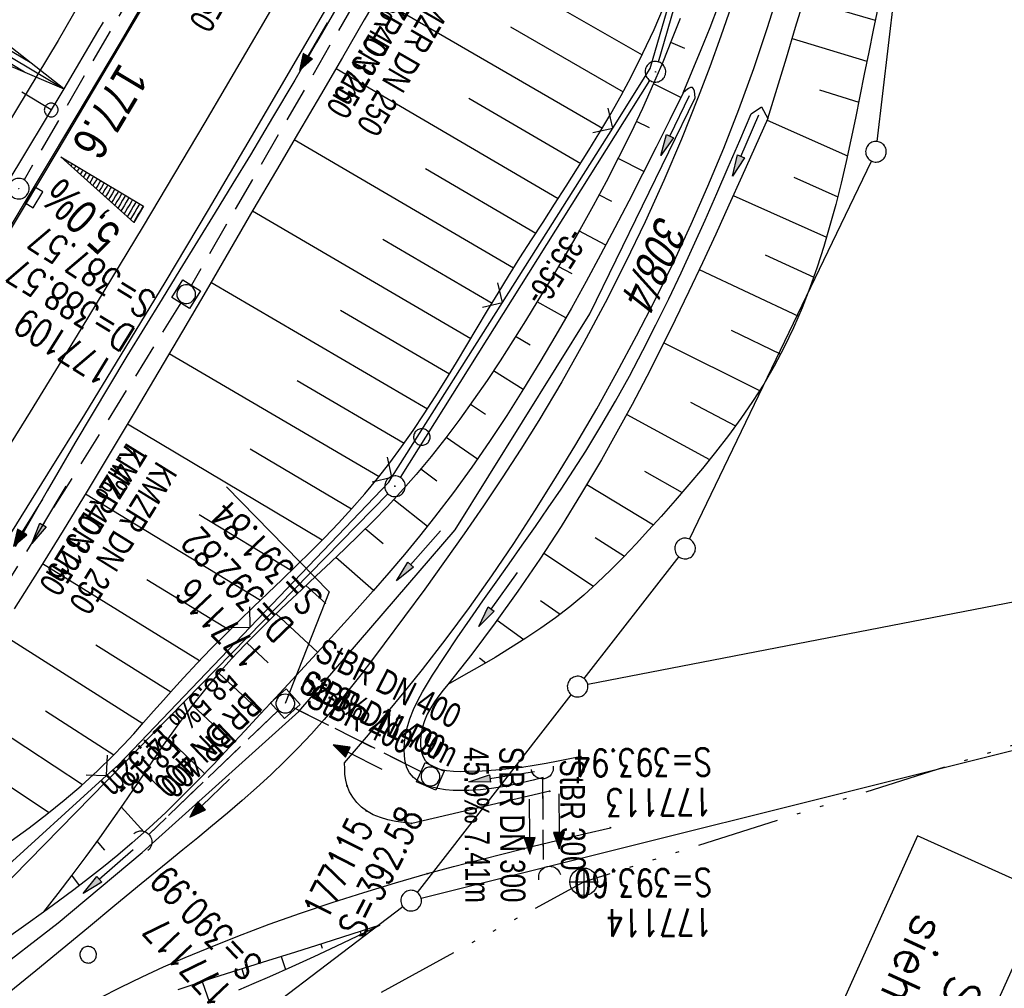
# Model space of a CAD drawing. Extents: x 508656 to 509297, y 448622 to 449584.
# Tile 22 of 51: x 508956 to 509028, y 448923 to 448994. Entities that reach past the tile are written whole.
import ezdxf

# ---------------------------------------------------------------- set-up
doc = ezdxf.new("R2010")
doc.units = 0
doc.header["$LTSCALE"] = 10
doc.header["$MEASUREMENT"] = 0
for name, pattern in [('ACAD_ISO14W100', [25.5, 12, -3, 0.5, -3, 0.5, -3, 0.5, -3]), ('ACHSE', [5.5, 4, -0.5, 0.5, -0.5]), ('AUSGEZOGEN', [0]), ('LT00', [0]), ('LT11', [0.3, 0.2, -0.1]), ('LT12', [0.4, 0.3, -0.1]), ('LT17', [0.15, 0.1, -0.05]), ('STRICHLINIE2', [0.375, 0.25, -0.125])]:
    doc.linetypes.add(name, pattern=pattern)
doc.layers.get('0').update_dxf_attribs({"linetype": 'LT00'})
for name, color, linetype in [('--EK_FBR', 250, 'LT00'), ('--EK_Halt-Pfeil', 4, 'LT00'), ('--EK_Haltung', 7, 'STRICHLINIE2'), ('--EK_Haltung-Text', 140, 'LT00'), ('--EK_Schacht-Text', 5, 'LT00'), ('--EK_ST-93-1', 30, 'LT17'), ('--EL_DFK_AB_L', 21, 'LT00'), ('--EL_DFK_AB_P', 7, 'LT00'), ('--EL_Halt-Pfeil', 4, 'LT00'), ('--EL_Haltung', 182, 'STRICHLINIE2'), ('--EL_Haltung-Text', 182, 'LT00'), ('--EL_TEXT_KASTEN', 182, 'Continuous'), ('-AX-093', 35, 'ACHSE'), ('-EL-93-1', 250, 'LT00'), ('-QUE-40O', 11, 'Continuous'), ('-ST-93-1', 250, 'LT00'), ('ABSTAND', 8, 'LT00'), ('DFK_AB_L', 21, 'LT00'), ('DFK_AB_P', 7, 'LT00'), ('DFK_FLUR_NR', 250, 'LT00'), ('DFK_GZPKT', 250, 'LT00'), ('DFK_KATASTER', 250, 'LT00'), ('DFK_VERMPKT', 252, 'LT00'), ('DL', 182, 'LT12'), ('DL_PFEIL', 201, 'LT00'), ('DL_TEXT', 182, 'LT00'), ('PFEIL', 140, 'AUSGEZOGEN'), ('TELEKOM', 210, 'ACAD_ISO14W100'), ('TELEKOM_TEXT', 210, 'Continuous'), ('V124_AFBR_BAB', 250, 'LT00'), ('V124_BOESCH', 250, 'LT00'), ('V124_BOSCHUNG', 250, 'LT00'), ('V124_FELDWEG', 250, 'LT11'), ('V124_GRABEN', 250, 'LT00'), ('V124_H_BORD', 8, 'LT00'), ('V124_KA_MULD', 182, 'LT00'), ('V124_KA_PRUF', 182, 'LT00'), ('V124_LD_MARK', 250, 'LT00'), ('V124_SINKK', 182, 'LT00'), ('V124_UK_DURCH', 182, 'LT00'), ('V124_ZAUN', 40, 'LT00')]:
    doc.layers.add(name, color=color, linetype=linetype)
doc.styles.add('Beschrift', font='ARIAL.TTF')
doc.styles.add('Haltungsbeschriftung', font='ARIAL.TTF', dxfattribs={"width": 0.75})
doc.styles.add('ROMANS', font='romans.shx', dxfattribs={"width": 0.8})
doc.styles.add('schachtbeschriftung', font='romans.shx', dxfattribs={"width": 0.75, "height": 2})
doc.styles.get("Standard").update_dxf_attribs({"font": 'ARIAL.TTF'})

# ---------------------------------------------------------------- blocks, each defined once
blk = doc.blocks.new('SYMB7010')
at = {"color": 0, "linetype": 'ByBlock'}
for points in [[(-0.031408, 0.499213), (-0.093728, 0.49134), (-0.15457, 0.475719), (-0.212975, 0.452595), (-0.268021, 0.422333), (-0.31884, 0.385411), (-0.36463, 0.342411), (-0.40467, 0.29401), (-0.438329, 0.240973), (-0.465074, 0.184136), (-0.484486, 0.124395), (-0.496256, 0.062692), (-0.5002, 0)], [(0.5002, 0), (0.496256, 0.062692), (0.484485, 0.124395), (0.465074, 0.184136), (0.438329, 0.240973), (0.40467, 0.29401), (0.36463, 0.342411), (0.31884, 0.385411), (0.268021, 0.422333), (0.212975, 0.452595), (0.15457, 0.475719), (0.093728, 0.49134), (0.031408, 0.499213), (-0.031408, 0.499213)], [(-0.5002, 0), (-0.496256, -0.062692), (-0.484486, -0.124395), (-0.465075, -0.184136), (-0.438329, -0.240973), (-0.404671, -0.29401), (-0.36463, -0.342411), (-0.31884, -0.385411), (-0.268021, -0.422333), (-0.212975, -0.452595), (-0.154571, -0.475719), (-0.093728, -0.49134), (-0.031408, -0.499213), (0.031408, -0.499213)], [(0.031408, -0.499213), (0.093728, -0.491341), (0.15457, -0.475719), (0.212975, -0.452595), (0.268021, -0.422333), (0.31884, -0.385411), (0.36463, -0.342411), (0.404671, -0.294011), (0.438329, -0.240974), (0.465075, -0.184136), (0.484486, -0.124395), (0.496256, -0.062692), (0.500201, 0)]]:
    blk.add_lwpolyline(points, dxfattribs=at)
blk = doc.blocks.new('SYMB0003')
at = {"color": 0, "linetype": 'ByBlock'}
for p, q in [((-0.015712, 0), (0.010166, 0.012015)), ((0, -0.021257), (-0.015712, 0)), ((0.010166, 0.012015), (0, -0.021257))]:
    blk.add_line(p, q, dxfattribs=at)
for points in [[(-0.031395, 0.499013), (-0.093691, 0.491144), (-0.154509, 0.475528), (-0.21289, 0.452414), (-0.267913, 0.422164), (-0.318712, 0.385257), (-0.364484, 0.342274), (-0.404509, 0.293893), (-0.438154, 0.240877), (-0.464888, 0.184062), (-0.484292, 0.124345), (-0.496058, 0.062667), (-0.5, 0)], [(0.5, 0), (0.496057, 0.062667), (0.484292, 0.124345), (0.464888, 0.184062), (0.438153, 0.240877), (0.404509, 0.293893), (0.364484, 0.342274), (0.318712, 0.385257), (0.267913, 0.422164), (0.21289, 0.452414), (0.154509, 0.475528), (0.093691, 0.491144), (0.031395, 0.499013), (-0.031395, 0.499013)], [(-0.5, 0), (-0.496058, -0.062667), (-0.484292, -0.124345), (-0.464888, -0.184062), (-0.438154, -0.240877), (-0.404509, -0.293893), (-0.364485, -0.342274), (-0.318712, -0.385257), (-0.267914, -0.422164), (-0.21289, -0.452414), (-0.154509, -0.475529), (-0.093691, -0.491144), (-0.031395, -0.499014), (0.031395, -0.499014)], [(0.031395, -0.499014), (0.093691, -0.491144), (0.154509, -0.475529), (0.21289, -0.452414), (0.267914, -0.422164), (0.318712, -0.385257), (0.364485, -0.342274), (0.404509, -0.293893), (0.438154, -0.240877), (0.464889, -0.184062), (0.484292, -0.124345), (0.496058, -0.062667), (0.5, 0)]]:
    blk.add_lwpolyline(points, dxfattribs=at)
blk = doc.blocks.new('SYMB18')
at = {"color": 0, "linetype": 'ByBlock'}
for p, q in [((1, 0.13), (0, 0)), ((0.615385, 0.08), (1, 0.08)), ((0.923077, 0.12), (1, 0.12)), ((0.000669, 0), (1, 0)), ((0.307692, 0.04), (1, 0.04)), ((0.307692, -0.04), (1, -0.04)), ((0.615385, -0.08), (1, -0.08)), ((0.923077, -0.12), (1, -0.12))]:
    blk.add_line(p, q, dxfattribs=at)
at = {"color": 0, "linetype": 'ByBlock', "flags": 128}
blk.add_lwpolyline([(0, 0), (1, -0.13), (1, 0.13)], dxfattribs=at)
blk = doc.blocks.new('SYMB2')
at = {"color": 0, "linetype": 'ByBlock', "flags": 128}
for points in [[(-0.031395, 0.499013), (-0.093691, 0.491144), (-0.154509, 0.475528), (-0.21289, 0.452414), (-0.267913, 0.422164), (-0.318712, 0.385257), (-0.364484, 0.342274), (-0.404509, 0.293893), (-0.438154, 0.240877), (-0.464888, 0.184062), (-0.484292, 0.124345), (-0.496058, 0.062667), (-0.5, 0)], [(-0.5, 0), (-0.496058, -0.062667), (-0.484292, -0.124345), (-0.464888, -0.184062), (-0.438154, -0.240877), (-0.404509, -0.293893), (-0.364485, -0.342274), (-0.318712, -0.385257), (-0.267914, -0.422164), (-0.21289, -0.452414), (-0.154509, -0.475529), (-0.093691, -0.491144), (-0.031395, -0.499014), (0.031395, -0.499014)], [(0.5, 0), (0.496057, 0.062667), (0.484292, 0.124345), (0.464888, 0.184062), (0.438153, 0.240877), (0.404509, 0.293893), (0.364484, 0.342274), (0.318712, 0.385257), (0.267913, 0.422164), (0.21289, 0.452414), (0.154509, 0.475528), (0.093691, 0.491144), (0.031395, 0.499013), (-0.031395, 0.499013)], [(0.031395, -0.499014), (0.093691, -0.491144), (0.154509, -0.475529), (0.21289, -0.452414), (0.267914, -0.422164), (0.318712, -0.385257), (0.364485, -0.342274), (0.404509, -0.293893), (0.438154, -0.240877), (0.464889, -0.184062), (0.484292, -0.124345), (0.496058, -0.062667), (0.5, 0)]]:
    blk.add_lwpolyline(points, dxfattribs=at)
blk = doc.blocks.new('Pfreil3')
at = {"layer": 'PFEIL'}
blk.add_hatch(color=256, dxfattribs=at).paths.add_polyline_path([(-1.549, 0.273), (-1.549, -0.273), (0, 0)])
for p, q in [((-1.549, 0), (-4.831, 0)), ((-1.549, -0.273), (-1.549, 0.273)), ((-1.549, 0.273), (0, 0)), ((0, 0), (-1.549, -0.273))]:
    blk.add_line(p, q, dxfattribs=at)
blk = doc.blocks.new('SYMB0011')
at = {"color": 0, "linetype": 'ByBlock'}
for p, q in [((0.5, 0), (-0.5, 0)), ((0, 0.5), (0, -0.5))]:
    blk.add_line(p, q, dxfattribs=at)
blk = doc.blocks.new('SYMB0024')
at = {"color": 0, "linetype": 'ByBlock'}
for p, q in [((-0.5, 0.5), (0, 0)), ((0, 0), (0.5, 0.5))]:
    blk.add_line(p, q, dxfattribs=at)
blk = doc.blocks.new('SYMB0652')
at = {"color": 0, "linetype": 'ByBlock'}
blk.add_lwpolyline([(-0.15, -0.075), (0.15, -0.075), (0.15, 0.075), (-0.15, 0.075), (-0.15, -0.075)], dxfattribs=at)
blk = doc.blocks.new('SYMB1210')
at = {"color": 0, "linetype": 'ByBlock'}
blk.add_line((0.018815, -0.179014), (0.055623, -0.17119), dxfattribs=at)
for points in [[(-0.2, -0.2), (-0.2, 0.2), (0.2, 0.2), (0.2, -0.2), (-0.2, -0.2)], [(0.018815, 0.179014), (-0.018815, 0.179014), (-0.055623, 0.17119), (-0.09, 0.155885), (-0.120444, 0.133766), (-0.145623, 0.105801), (-0.164438, 0.073213), (-0.176067, 0.037424), (-0.18, 0)], [(-0.18, 0), (-0.176067, -0.037424), (-0.164438, -0.073213), (-0.145623, -0.105801), (-0.120444, -0.133766), (-0.09, -0.155885), (-0.055623, -0.17119), (-0.018815, -0.179014), (0.018815, -0.179014)], [(0.18, 0), (0.176067, 0.037424), (0.164438, 0.073213), (0.145623, 0.105801), (0.120444, 0.133766), (0.09, 0.155885), (0.055623, 0.17119), (0.018815, 0.179014)], [(0.055623, -0.17119), (0.09, -0.155885), (0.120444, -0.133766), (0.145623, -0.105801), (0.164438, -0.073213), (0.176067, -0.037424), (0.18, 0)]]:
    blk.add_lwpolyline(points, dxfattribs=at)
blk = doc.blocks.new('SYMB1107')
at = {"color": 0, "linetype": 'ByBlock'}
for points in [[(-0.2, 0), (-0.196157, 0.039018), (-0.184776, 0.076537), (-0.166294, 0.111114), (-0.141421, 0.141421), (-0.111114, 0.166294), (-0.076537, 0.184776), (-0.039018, 0.196157), (0, 0.2)], [(0, 0.2), (0.039018, 0.196157), (0.076537, 0.184776), (0.111114, 0.166294), (0.141421, 0.141421), (0.166294, 0.111114), (0.184776, 0.076537), (0.196157, 0.039018), (0.2, 0)]]:
    blk.add_lwpolyline(points, dxfattribs=at)
blk = doc.blocks.new('SYMB0070')
at = {"color": 0, "linetype": 'ByBlock'}
for p, q in [((-0.5, 0), (0.2, 0)), ((0.5, 0), (0.2, 0.1)), ((0.2, 0.1), (0.2, 0)), ((0.468, 0), (0.21, 0.086)), ((0.21, 0.086), (0.21, -0.086)), ((0.21, -0.086), (0.468, 0)), ((0.22, -0.072), (0.437, 0)), ((0.23, -0.058), (0.405, 0)), ((0.24, -0.045), (0.374, 0)), ((0.342, 0), (0.25, 0.031)), ((0.25, 0.031), (0.25, -0.031)), ((0.25, -0.031), (0.342, 0)), ((0.26, -0.017), (0.31, 0)), ((0.27, -0.003), (0.279, 0))]:
    blk.add_line(p, q, dxfattribs=at)
for points in [[(0.2, 0), (0.2, -0.1), (0.5, 0)], [(0.437, 0), (0.22, 0.072), (0.22, -0.072)], [(0.405, 0), (0.23, 0.058), (0.23, -0.058)], [(0.374, 0), (0.24, 0.045), (0.24, -0.045)], [(0.31, 0), (0.26, 0.017), (0.26, -0.017)], [(0.279, 0), (0.27, 0.003), (0.27, -0.003)]]:
    blk.add_lwpolyline(points, dxfattribs=at)

msp = doc.modelspace()

# ---------------------------------------------------------------- hatches: boundary and pattern name
at = {"layer": '-QUE-40O'}
h = msp.add_hatch(dxfattribs=at)
h.set_pattern_fill('LT_0', color=256, scale=0.3, angle=239.18735, style=0, pattern_type=2)
h.set_pattern_definition([(239.187352, (-2.31078, -1.60558), (0.25765405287, -0.15366974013), [0.29999999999])])
h.paths.add_polyline_path([(508959.423, 448983.9), (508965.435, 448980.314), (508964.718, 448979.112)])

# ---------------------------------------------------------------- linework, layer by layer
at = {"layer": '--EK_FBR', "color": 2}
for points in [[(509044.758, 449168.116), (509035.898, 449145.981), (509026.144, 449123.165), (509015.938, 449100.42), (509005.271, 449078.001), (508994.296, 449055.984), (508983.02, 449034.572), (508971.631, 449013.921), (508959.242, 448992.342), (508945.629, 448969.847), (508939.75, 448960.365), (508930.023, 448945.167), (508916.991, 448925.409), (508903.172, 448905.098)], [(508920.512, 448923.456), (508924.554, 448929.487), (508926.766, 448932.806), (508928.97, 448936.13), (508931.165, 448939.46), (508933.35, 448942.796), (508935.524, 448946.14), (508937.685, 448949.492), (508940.062, 448953.214), (508942.423, 448956.945), (508944.769, 448960.687), (508947.101, 448964.437), (508949.42, 448968.195), (508951.727, 448971.961), (508954.023, 448975.733), (508956.633, 448980.048), (508959.229, 448984.372), (508961.81, 448988.705), (508964.373, 448993.048), (508966.919, 448997.401)]]:
    msp.add_lwpolyline(points, dxfattribs=at)
at = {"layer": '--EK_FBR'}
for points in [[(508979.408, 448995.958), (508976.341, 448990.638), (508973.246, 448985.333), (508970.124, 448980.044), (508966.974, 448974.773), (508963.794, 448969.519), (508961.137, 448965.18), (508958.461, 448960.854), (508955.767, 448956.539), (508953.055, 448952.235), (508950.327, 448947.94), (508947.584, 448943.656), (508943.115, 448936.741), (508938.608, 448929.851), (508934.065, 448922.985)], [(508980.028, 448939.873), (508981.174, 448941.217), (508982.317, 448942.564), (508983.452, 448943.918), (508984.574, 448945.281), (508985.681, 448946.657), (508987.41, 448948.888), (508989.089, 448951.158), (508990.722, 448953.463), (508992.309, 448955.801), (508993.852, 448958.17), (508995.354, 448960.566), (508996.817, 448962.987), (508998.333, 448965.592), (508999.804, 448968.222), (509001.228, 448970.878), (509002.603, 448973.558), (509003.926, 448976.264), (509005.195, 448978.995), (509006.408, 448981.751), (509007.563, 448984.531), (509008.657, 448987.336), (509009.736, 448990.299), (509010.746, 448993.287), (509011.685, 448996.297)], [(509008.121, 448994.886), (509007.355, 448992.655), (509006.552, 448990.437), (509005.713, 448988.231), (509004.49, 448985.185), (509003.204, 448982.167), (509001.852, 448979.177), (509000.437, 448976.219), (508998.956, 448973.294), (508997.41, 448970.405), (508995.799, 448967.554), (508994.123, 448964.742), (508992.817, 448962.651), (508991.478, 448960.583), (508990.107, 448958.534), (508988.709, 448956.502), (508987.287, 448954.486), (508985.844, 448952.484), (508984.382, 448950.493), (508982.906, 448948.511), (508982.061, 448947.388), (508981.207, 448946.272), (508980.34, 448945.168), (508979.456, 448944.079), (508978.55, 448943.011), (508977.618, 448941.967), (508976.659, 448940.955), (508975.672, 448939.969), (508974.662, 448939.005), (508973.63, 448938.062), (508972.581, 448937.136), (508971.519, 448936.224), (508970.445, 448935.323), (508969.364, 448934.43), (508968.279, 448933.541), (508967.194, 448932.655), (508965.271, 448931.078), (508963.353, 448929.5), (508961.439, 448927.921), (508959.524, 448926.342), (508957.607, 448924.766), (508955.684, 448923.193)], [(508994.925, 448937.801), (508984.9, 448935.466), (508984.317, 448935.537), (508983.741, 448935.621), (508983.178, 448935.734), (508982.632, 448935.888), (508982.112, 448936.098), (508981.622, 448936.377), (508981.251, 448936.662), (508980.915, 448936.995), (508980.623, 448937.367), (508980.385, 448937.771), (508980.21, 448938.2), (508980.111, 448938.606), (508980.058, 448939.023), (508980.035, 448939.446), (508980.028, 448939.873)], [(508962.268, 448922.793), (508963.791, 448923.577), (508965.333, 448924.326), (508966.89, 448925.043), (508968.461, 448925.732), (508970.043, 448926.394), (508972.29, 448927.291), (508974.552, 448928.143), (508976.828, 448928.954), (508979.118, 448929.725), (508981.419, 448930.459), (508983.731, 448931.157), (508986.053, 448931.822), (508987.94, 448932.337), (508989.832, 448932.835), (508991.729, 448933.317), (508993.628, 448933.788), (508995.53, 448934.25), (508997.433, 448934.706), (508999.338, 448935.159)]]:
    msp.add_lwpolyline(points, dxfattribs=at)
at = {"layer": '--EK_Haltung'}
for p, q in [((508976.176, 449015.733), (508956.754, 448982.226)), ((508988.342, 449008.23), (508968.904, 448974.569)), ((508968.133, 448973.281), (508947.67, 448940.305)), ((508985.593, 448939.217), (508976.396, 448943.837)), ((508975.185, 448943.655), (508965.782, 448934.643)), ((508994.393, 448938.75), (508994.453, 448932.843))]:
    msp.add_line(p, q, dxfattribs=at)
at = {"layer": '--EK_Schacht-Text', "flags": 128}
msp.add_lwpolyline([(508971.46, 448959.93), (508978.91, 448952.29), (508975.726, 448944.174)], dxfattribs=at)
at = {"layer": '--EK_ST-93-1', "ltscale": 2.5}
msp.add_line((508958.728, 448987.298), (508924.42, 449007.877), dxfattribs=at)
at = {"layer": '--EL_DFK_AB_L'}
for p, q in [((509002.81, 448990.79), (509020.571, 449051.7)), ((508984.089, 448960.595), (509002.202, 448989.434)), ((508943.515, 448918.913), (508983.166, 448959.422))]:
    msp.add_line(p, q, dxfattribs=at)
at = {"layer": '--EL_Haltung'}
for p, q in [((508976.176, 449015.733), (508956.754, 448982.226)), ((508988.342, 449008.23), (508968.904, 448974.569)), ((508968.133, 448973.281), (508947.67, 448940.305)), ((508985.593, 448939.217), (508976.396, 448943.837)), ((508975.185, 448943.655), (508965.782, 448934.643)), ((508994.393, 448938.75), (508994.453, 448932.843))]:
    msp.add_line(p, q, dxfattribs=at)
at = {"layer": '--EL_TEXT_KASTEN'}
msp.add_lwpolyline([(509021.634, 448934.557), (508994.762, 448874.842), (509004.086, 448870.646), (509030.958, 448930.362)], close=True, dxfattribs=at)
at = {"layer": '-AX-093', "ltscale": 0.2}
msp.add_lwpolyline([(508995.156, 449052.976), (508990.645, 449044.292), (508986.063, 449035.646), (508981.41, 449027.037), (508976.687, 449018.466), (508971.895, 449009.934), (508967.032, 449001.442), (508962.101, 448992.99), (508959.633, 448988.819), (508954.599, 448980.427), (508949.499, 448972.076), (508944.336, 448963.763), (508939.113, 448955.487), (508933.834, 448947.248), (508928.499, 448939.044), (508923.113, 448930.874), (508917.679, 448922.736)], dxfattribs=at)
at = {"layer": '-QUE-40O', "flags": 128}
msp.add_lwpolyline([(508964.718, 448979.112), (508959.423, 448983.9), (508965.435, 448980.314), (508964.718, 448979.112)], dxfattribs=at)
at = {"layer": 'DFK_AB_L'}
for p, q in [((509002.81, 448990.79), (509020.571, 449051.7)), ((508984.089, 448960.595), (509002.202, 448989.434)), ((508943.515, 448918.913), (508983.166, 448959.422))]:
    msp.add_line(p, q, dxfattribs=at)
at = {"layer": 'DFK_KATASTER'}
for p, q in [((509018.699, 448985.004), (509024.372, 449032.984)), ((509005.076, 448956.115), (509018.286, 448983.583)), ((509062.254, 448958.096), (508997.687, 448945.554)), ((509004.29, 448954.848), (508997.411, 448946.001)), ((508985.588, 448930.041), (509065.039, 448949.913)), ((508985.321, 448930.45), (508996.49, 448944.818)), ((508984.263, 448929.405), (508949.578, 448903.093))]:
    msp.add_line(p, q, dxfattribs=at)
at = {"layer": 'DL'}
for p, q in [((508985.593, 448939.217), (508976.396, 448943.837)), ((508975.185, 448943.655), (508965.782, 448934.643)), ((508994.393, 448938.75), (508994.453, 448932.843))]:
    msp.add_line(p, q, dxfattribs=at)
at = {"layer": 'TELEKOM', "ltscale": 0.05, "flags": 128}
msp.add_lwpolyline([(508955.656, 448706.844), (508927.743, 448734.417), (508905.791, 448754.225), (508882.137, 448773.969), (508875.811, 448794.465), (508891.429, 448820.206), (508905.558, 448843.423), (508921.882, 448870.826), (508939.46, 448899.637), (508997.388, 448931.229), (509052.504, 448948.81), (509066.285, 448952.682)], dxfattribs=at)
at = {"layer": 'TELEKOM_TEXT'}
for p, q in [((508997.388, 448932.229), (508997.388, 448930.229)), ((508996.388, 448931.229), (508998.388, 448931.229))]:
    msp.add_line(p, q, dxfattribs=at)
msp.add_circle((508997.388, 448931.229), 1, dxfattribs=at)
at = {"layer": 'V124_AFBR_BAB', "color": 0}
for points in [[(509044.758, 449168.116), (509035.898, 449145.981), (509026.144, 449123.165), (509015.938, 449100.42), (509005.271, 449078.001), (508994.296, 449055.984), (508983.02, 449034.572), (508971.631, 449013.921), (508959.242, 448992.342), (508945.629, 448969.847), (508939.75, 448960.365), (508930.023, 448945.167), (508916.991, 448925.409), (508903.172, 448905.098)], [(508920.512, 448923.456), (508924.554, 448929.487), (508926.766, 448932.806), (508928.97, 448936.13), (508931.165, 448939.46), (508933.35, 448942.796), (508935.524, 448946.14), (508937.685, 448949.492), (508940.062, 448953.214), (508942.423, 448956.945), (508944.769, 448960.687), (508947.101, 448964.437), (508949.42, 448968.195), (508951.727, 448971.961), (508954.023, 448975.733), (508956.633, 448980.048), (508959.229, 448984.372), (508961.81, 448988.705), (508964.373, 448993.048), (508966.919, 448997.401)]]:
    msp.add_lwpolyline(points, dxfattribs=at)
at = {"layer": 'V124_AFBR_BAB'}
for points in [[(508979.408, 448995.958), (508976.341, 448990.638), (508973.246, 448985.333), (508970.124, 448980.044), (508966.974, 448974.773), (508963.794, 448969.519), (508961.137, 448965.18), (508958.461, 448960.854), (508955.767, 448956.539), (508953.055, 448952.235), (508950.327, 448947.94), (508947.584, 448943.656), (508943.115, 448936.741), (508938.608, 448929.851), (508934.065, 448922.985)], [(508980.028, 448939.873), (508981.174, 448941.217), (508982.317, 448942.564), (508983.452, 448943.918), (508984.574, 448945.281), (508985.681, 448946.657), (508987.41, 448948.888), (508989.089, 448951.158), (508990.722, 448953.463), (508992.309, 448955.801), (508993.852, 448958.17), (508995.354, 448960.566), (508996.817, 448962.987), (508998.333, 448965.592), (508999.804, 448968.222), (509001.228, 448970.878), (509002.603, 448973.558), (509003.926, 448976.264), (509005.195, 448978.995), (509006.408, 448981.751), (509007.563, 448984.531), (509008.657, 448987.336), (509009.736, 448990.299), (509010.746, 448993.287), (509011.685, 448996.297)], [(509008.121, 448994.886), (509007.355, 448992.655), (509006.552, 448990.437), (509005.713, 448988.231), (509004.49, 448985.185), (509003.204, 448982.167), (509001.852, 448979.177), (509000.437, 448976.219), (508998.956, 448973.294), (508997.41, 448970.405), (508995.799, 448967.554), (508994.123, 448964.742), (508992.817, 448962.651), (508991.478, 448960.583), (508990.107, 448958.534), (508988.709, 448956.502), (508987.287, 448954.486), (508985.844, 448952.484), (508984.382, 448950.493), (508982.906, 448948.511), (508982.061, 448947.388), (508981.207, 448946.272), (508980.34, 448945.168), (508979.456, 448944.079), (508978.55, 448943.011), (508977.618, 448941.967), (508976.659, 448940.955), (508975.672, 448939.969), (508974.662, 448939.005), (508973.63, 448938.062), (508972.581, 448937.136), (508971.519, 448936.224), (508970.445, 448935.323), (508969.364, 448934.43), (508968.279, 448933.541), (508967.194, 448932.655), (508965.271, 448931.078), (508963.353, 448929.5), (508961.439, 448927.921), (508959.524, 448926.342), (508957.607, 448924.766), (508955.684, 448923.193)], [(508994.925, 448937.801), (508984.9, 448935.466), (508984.317, 448935.537), (508983.741, 448935.621), (508983.178, 448935.734), (508982.632, 448935.888), (508982.112, 448936.098), (508981.622, 448936.377), (508981.251, 448936.662), (508980.915, 448936.995), (508980.623, 448937.367), (508980.385, 448937.771), (508980.21, 448938.2), (508980.111, 448938.606), (508980.058, 448939.023), (508980.035, 448939.446), (508980.028, 448939.873)], [(508962.268, 448922.793), (508963.791, 448923.577), (508965.333, 448924.326), (508966.89, 448925.043), (508968.461, 448925.732), (508970.043, 448926.394), (508972.29, 448927.291), (508974.552, 448928.143), (508976.828, 448928.954), (508979.118, 448929.725), (508981.419, 448930.459), (508983.731, 448931.157), (508986.053, 448931.822), (508987.94, 448932.337), (508989.832, 448932.835), (508991.729, 448933.317), (508993.628, 448933.788), (508995.53, 448934.25), (508997.433, 448934.706), (508999.338, 448935.159)]]:
    msp.add_lwpolyline(points, dxfattribs=at)
at = {"layer": 'V124_BOESCH'}
for points in [[(509004.614, 448988.53), (509005.27, 448990.113), (509005.92, 448991.697), (509006.561, 448993.283), (509007.186, 448994.873), (509007.791, 448996.468), (509008.37, 448998.069), (509008.919, 448999.677), (509009.432, 449001.295), (509009.905, 449002.922), (509010.332, 449004.56), (509010.708, 449006.21), (509010.966, 449007.52), (509011.195, 449008.838), (509011.399, 449010.161), (509011.583, 449011.489), (509011.752, 449012.821), (509011.912, 449014.155), (509012.066, 449015.491)], [(509010.753, 448986.671), (509011.432, 448988.881), (509012.108, 448991.091), (509012.777, 448993.303), (509013.436, 448995.517), (509014.083, 448997.735), (509014.713, 448999.957), (509015.323, 449002.184), (509015.91, 449004.418), (509016.352, 449006.171), (509016.781, 449007.927), (509017.199, 449009.687), (509017.609, 449011.449), (509018.013, 449013.212), (509018.415, 449014.975)], [(508955.82, 448934.201), (508957.127, 448935.155), (508958.412, 448936.136), (508959.668, 448937.149), (508960.893, 448938.195), (508962.081, 448939.279), (508963.23, 448940.405), (508963.98, 448941.188), (508964.716, 448941.986), (508965.441, 448942.796), (508966.16, 448943.612), (508966.878, 448944.43), (508967.6, 448945.246), (508968.331, 448946.054), (508969.318, 448947.109), (508970.326, 448948.147), (508971.348, 448949.171), (508972.382, 448950.184), (508973.422, 448951.191), (508974.465, 448952.194), (508975.507, 448953.198), (508976.543, 448954.205), (508977.57, 448955.219), (508978.583, 448956.244), (508979.577, 448957.282), (508980.55, 448958.338), (508981.496, 448959.416), (508982.411, 448960.517), (508983.305, 448961.661), (508984.167, 448962.83), (508985.002, 448964.021), (508985.813, 448965.232), (508986.604, 448966.458), (508987.38, 448967.698), (508988.145, 448968.947), (508988.902, 448970.204), (508989.656, 448971.463), (508990.411, 448972.723), (508991.171, 448973.98), (508991.939, 448975.232), (508992.763, 448976.546), (508993.598, 448977.852), (508994.438, 448979.154), (508995.279, 448980.453), (508996.117, 448981.753), (508996.948, 448983.056), (508997.766, 448984.364), (508998.569, 448985.68), (508999.35, 448987.007), (509000.107, 448988.348), (509000.834, 448989.705), (509001.691, 448991.415), (509002.499, 448993.151), (509003.259, 448994.911)], [(509018.737, 448994.684), (509018.405, 448993.086), (509018.082, 448991.487), (509017.764, 448989.889), (509017.445, 448988.294), (509017.121, 448986.704), (509016.788, 448985.12), (509016.441, 448983.546), (509016.076, 448981.981), (509015.688, 448980.429), (509015.272, 448978.891), (509014.825, 448977.369), (509014.341, 448975.866), (509013.816, 448974.382), (509013.246, 448972.92), (509012.626, 448971.481), (509011.951, 448970.068), (509011.217, 448968.682), (509010.461, 448967.388), (509009.652, 448966.119), (509008.796, 448964.872), (509007.9, 448963.647), (509006.969, 448962.441), (509006.008, 448961.252), (509005.024, 448960.078), (509004.021, 448958.918), (509003.005, 448957.769), (509002.107, 448956.77), (509001.199, 448955.784), (509000.277, 448954.815), (508999.338, 448953.868), (508998.377, 448952.949), (508997.39, 448952.062), (508996.373, 448951.213), (508995.339, 448950.415), (508994.276, 448949.653), (508993.188, 448948.922), (508992.079, 448948.216), (508990.954, 448947.532), (508989.817, 448946.862), (508988.671, 448946.203), (508987.521, 448945.549)], [(509004.389, 448993.941), (509003.773, 448992.354), (509003.134, 448990.777), (509002.468, 448989.211), (509001.657, 448987.405), (509000.809, 448985.615), (508999.926, 448983.841), (508999.011, 448982.081), (508998.067, 448980.335), (508997.098, 448978.6), (508996.106, 448976.876), (508995.094, 448975.162), (508994.066, 448973.456), (508993.165, 448971.99), (508992.251, 448970.531), (508991.32, 448969.084), (508990.37, 448967.651), (508989.398, 448966.236), (508988.4, 448964.84), (508987.373, 448963.468), (508986.315, 448962.123), (508985.223, 448960.806), (508984.093, 448959.521), (508983.117, 448958.472), (508982.118, 448957.443), (508981.099, 448956.431), (508980.066, 448955.432), (508979.023, 448954.441), (508977.975, 448953.456), (508976.925, 448952.471), (508975.88, 448951.483), (508974.843, 448950.489), (508973.82, 448949.483), (508972.814, 448948.463), (508971.83, 448947.424), (508970.873, 448946.362), (508969.948, 448945.274), (508969.144, 448944.268), (508968.365, 448943.242), (508967.606, 448942.199), (508966.862, 448941.143), (508966.129, 448940.077), (508965.402, 448939.007), (508964.676, 448937.935), (508963.946, 448936.865), (508963.209, 448935.802), (508962.229, 448934.429), (508961.231, 448933.07), (508960.221, 448931.721), (508959.202, 448930.38), (508958.178, 448929.042)], [(508982.581, 448928.076), (508980.547, 448927.422), (508978.512, 448926.77), (508976.473, 448926.122), (508974.429, 448925.479), (508973.123, 448925.072), (508971.818, 448924.664), (508970.515, 448924.247), (508969.217, 448923.819), (508967.927, 448923.372)], [(508972.339, 448923.373), (508973.474, 448923.857), (508974.606, 448924.347), (508976.217, 448925.066), (508977.817, 448925.802), (508979.409, 448926.553), (508980.996, 448927.312), (508982.581, 448928.076)]]:
    msp.add_lwpolyline(points, dxfattribs=at)
at = {"layer": 'V124_BOSCHUNG'}
for p, q in [((508985.387, 449000.627), (509001.636, 448991.303)), ((508982.415, 448995.477), (508998.747, 448985.98)), ((509015.97, 448994.576), (509018.555, 448993.813)), ((508992.076, 448993.329), (509000.249, 448988.608)), ((509012.531, 448992.486), (509017.953, 448990.84)), ((509004.742, 448991.769), (509003.708, 448992.191)), ((508979.407, 448990.316), (508995.548, 448980.869)), ((509004.451, 448988.198), (509002.46, 448989.191)), ((508989.042, 448988.153), (508997.171, 448983.41)), ((509014.51, 448988.749), (509017.36, 448987.873)), ((509002.161, 448985.987), (509001.214, 448986.46)), ((509010.699, 448986.561), (509016.534, 448983.962)), ((508976.377, 448985.138), (508992.303, 448975.816)), ((509001.755, 448982.83), (508999.891, 448983.774)), ((508985.904, 448983.037), (508993.917, 448978.347)), ((509012.654, 448982.406), (509015.831, 448980.991)), ((508999.442, 448980.64), (508998.498, 448981.124)), ((509008.254, 448981.094), (509015.03, 448978.051)), ((508973.35, 448979.957), (508989.191, 448970.685)), ((508998.99, 448977.485), (508997.047, 448978.511)), ((508982.798, 448977.903), (508990.733, 448973.258)), ((509010.558, 448976.77), (509014.095, 448975.155)), ((508996.556, 448975.38), (508995.548, 448975.926)), ((509005.774, 448975.695), (509012.994, 448972.319)), ((508970.326, 448974.775), (508986.039, 448965.578)), ((508996.094, 448972.196), (508994.013, 448973.37)), ((508979.739, 448972.742), (508987.639, 448968.118)), ((509008.099, 448971.296), (509011.692, 448969.563)), ((508993.511, 448970.21), (508992.447, 448970.842)), ((509003.212, 448970.39), (509010.161, 448966.908)), ((508967.299, 448969.61), (508982.529, 448960.665)), ((508993.003, 448966.993), (508990.834, 448968.346)), ((508976.582, 448967.637), (508984.352, 448963.089)), ((509005.154, 448966.066), (509008.422, 448964.352)), ((508990.264, 448965.167), (508989.16, 448965.898)), ((508964.277, 448964.505), (508978.403, 448956.06)), ((509000.51, 448965.18), (509006.536, 448961.899)), ((508989.669, 448961.923), (508987.405, 448963.51)), ((508973.163, 448962.687), (508980.538, 448958.325)), ((508986.725, 448960.327), (508985.558, 448961.202)), ((509001.811, 448961.06), (509004.532, 448959.506)), ((508997.614, 448960.082), (509002.468, 448957.17)), ((508961.218, 448959.42), (508973.929, 448951.679)), ((508986.037, 448957.039), (508983.6, 448958.986)), ((508969.468, 448957.908), (508976.18, 448953.851)), ((508982.822, 448955.774), (508981.533, 448956.858)), ((508998.215, 448956.233), (509000.348, 448954.888)), ((508982.129, 448952.393), (508979.392, 448954.79)), ((508994.485, 448955.097), (508998.112, 448952.706)), ((508958.106, 448954.353), (508969.5, 448947.298)), ((508965.677, 448953.193), (508971.686, 448949.504)), ((508978.665, 448951.443), (508977.218, 448952.746)), ((508994.26, 448951.665), (508995.688, 448950.677)), ((508978.073, 448947.915), (508975.051, 448950.689)), ((508991.119, 448950.245), (508993.055, 448948.836)), ((508954.951, 448949.341), (508965.37, 448942.717)), ((508961.97, 448948.434), (508967.404, 448945.025)), ((508974.478, 448947.143), (508972.927, 448948.58)), ((508989.814, 448947.5), (508990.29, 448947.139)), ((508973.993, 448943.502), (508970.889, 448946.379)), ((508951.734, 448944.369), (508961.012, 448938.301)), ((508970.468, 448942.678), (508968.987, 448944.064)), ((508958.313, 448943.651), (508963.276, 448940.452)), ((508969.868, 448939.095), (508967.215, 448941.647)), ((508954.34, 448939.084), (508958.58, 448936.269)), ((508966.618, 448938.052), (508965.516, 448939.175)), ((508965.489, 448934.832), (508963.819, 448936.68)), ((508962.615, 448933.517), (508962.056, 448934.192)), ((508960.793, 448930.966), (508960.216, 448931.715)), ((508958.351, 448929.205), (508958.327, 448929.237)), ((508981.153, 448927.617), (508981.217, 448927.418)), ((508978.296, 448926.701), (508978.39, 448926.408)), ((508975.436, 448925.795), (508975.74, 448924.851)), ((508972.569, 448924.899), (508972.774, 448924.273)), ((508969.699, 448923.98), (508970.226, 448922.471))]:
    msp.add_line(p, q, dxfattribs=at)
at = {"layer": 'V124_GRABEN'}
for p, q in [((509009.552, 448987.015), (509010.304, 448987.525)), ((509010.304, 448987.525), (509010.748, 448986.671))]:
    msp.add_line(p, q, dxfattribs=at)
for points in [[(508983.043, 448996.56), (508981.458, 448993.831), (508979.868, 448991.105), (508978.275, 448988.38), (508976.68, 448985.656), (508975.086, 448982.931), (508973.379, 448980.007), (508971.674, 448977.083), (508969.967, 448974.159), (508968.256, 448971.238), (508966.54, 448968.321), (508964.816, 448965.41), (508963.082, 448962.506), (508961.335, 448959.612), (508959.585, 448956.747), (508957.819, 448953.892), (508956.035, 448951.049)], [(508979.571, 448994.917), (508977.996, 448992.188), (508976.408, 448989.466), (508974.807, 448986.753), (508973.191, 448984.048), (508971.921, 448981.949), (508970.644, 448979.855), (508969.361, 448977.764), (508968.075, 448975.675), (508966.788, 448973.585), (508965.504, 448971.495), (508964.225, 448969.402), (508962.953, 448967.304), (508961.69, 448965.201), (508960.44, 448963.09), (508959.205, 448960.97), (508958.429, 448959.62), (508957.657, 448958.267), (508956.886, 448956.914), (508956.112, 448955.562)], [(509005.477, 448988.184), (509005.456, 448988.439), (509005.424, 448988.668), (509005.369, 448988.842), (509005.282, 448988.935), (509005.155, 448988.93), (509004.995, 448988.843), (509004.813, 448988.704), (509004.62, 448988.538)], [(508887.127, 448830.91), (508897.075, 448847.919), (508907.217, 448865.479), (508918.03, 448883.296), (508930.645, 448906.098), (508931.702, 448906.719), (508949.178, 448920.51), (508959.236, 448928.238), (508965.324, 448933.349), (508976.698, 448943.593), (508988.054, 448956.792), (508997.843, 448972.493), (509005.477, 448988.184)], [(509004.62, 448988.538), (509003.637, 448986.569), (509002.65, 448984.601), (509001.657, 448982.637), (509000.656, 448980.677), (508999.642, 448978.722), (508998.613, 448976.775), (508997.565, 448974.837), (508996.497, 448972.91), (508995.37, 448970.934), (508994.215, 448968.974), (508993.029, 448967.033), (508991.81, 448965.113), (508990.557, 448963.217), (508989.265, 448961.348), (508987.935, 448959.51), (508986.561, 448957.705), (508985.477, 448956.342), (508984.37, 448954.997), (508983.242, 448953.669), (508982.096, 448952.355), (508980.937, 448951.053), (508979.766, 448949.759), (508978.586, 448948.471), (508977.401, 448947.188), (508976.213, 448945.906), (508975.026, 448944.622), (508973.906, 448943.407), (508972.784, 448942.192), (508971.659, 448940.982), (508970.526, 448939.781), (508969.38, 448938.593), (508968.22, 448937.422), (508967.04, 448936.272), (508965.838, 448935.148), (508964.609, 448934.052), (508963.571, 448933.17), (508962.515, 448932.309), (508961.444, 448931.465), (508960.359, 448930.638), (508959.264, 448929.823), (508958.161, 448929.019), (508956.894, 448928.11), (508955.622, 448927.209)], [(508994.441, 448938.806), (508993.718, 448938.617), (508992.989, 448938.435), (508992.248, 448938.266), (508991.489, 448938.117), (508990.705, 448937.995), (508989.89, 448937.906), (508989.039, 448937.858), (508988.479, 448937.852), (508987.913, 448937.871), (508987.353, 448937.919), (508986.81, 448938.003), (508986.295, 448938.127), (508985.82, 448938.298), (508985.397, 448938.521), (508985.036, 448938.801), (508984.75, 448939.144), (508984.559, 448939.517), (508984.434, 448939.936), (508984.368, 448940.391), (508984.354, 448940.87), (508984.385, 448941.362), (508984.455, 448941.857), (508984.557, 448942.343), (508984.768, 448943.07), (508985.03, 448943.756), (508985.336, 448944.408), (508985.675, 448945.034), (508986.038, 448945.643), (508986.416, 448946.242), (508987.301, 448947.601), (508988.209, 448948.952), (508989.135, 448950.299), (508990.074, 448951.643), (508991.023, 448952.986), (508991.977, 448954.33), (508992.93, 448955.677), (508993.88, 448957.029), (508994.82, 448958.387), (508995.747, 448959.754), (508996.655, 448961.132), (508997.542, 448962.521), (508998.635, 448964.316), (508999.689, 448966.132), (509000.704, 448967.968), (509001.686, 448969.822), (509002.637, 448971.692), (509003.561, 448973.576), (509004.461, 448975.473), (509005.341, 448977.38), (509006.203, 448979.296), (509007.052, 448981.22), (509007.891, 448983.149), (509008.723, 448985.081), (509009.552, 448987.015)], [(509010.748, 448986.671), (509009.812, 448984.57), (509008.873, 448982.47), (509007.928, 448980.373), (509006.974, 448978.281), (509006.009, 448976.195), (509005.028, 448974.117), (509004.031, 448972.048), (509003.012, 448969.989), (509001.971, 448967.942), (509000.903, 448965.91), (508999.805, 448963.892), (508998.675, 448961.891), (508997.238, 448959.454), (508995.747, 448957.047), (508994.205, 448954.673), (508992.61, 448952.333), (508990.964, 448950.031), (508989.268, 448947.769), (508987.521, 448945.549), (508987.193, 448945.141), (508986.872, 448944.729), (508986.567, 448944.306), (508986.285, 448943.867), (508986.036, 448943.404), (508985.827, 448942.912), (508985.669, 448942.385), (508985.588, 448941.968), (508985.546, 448941.543), (508985.548, 448941.125), (508985.6, 448940.727), (508985.708, 448940.364), (508985.878, 448940.052), (508986.161, 448939.764), (508986.522, 448939.553), (508986.946, 448939.408), (508987.419, 448939.317), (508987.925, 448939.269), (508988.449, 448939.252), (508988.976, 448939.255), (508990.016, 448939.291), (508991.012, 448939.357), (508991.971, 448939.451), (508992.898, 448939.568), (508993.799, 448939.704), (508994.677, 448939.855), (508995.54, 448940.018), (508996.392, 448940.189), (508997.239, 448940.363)]]:
    msp.add_lwpolyline(points, dxfattribs=at)
at = {"layer": 'V124_H_BORD'}
msp.add_lwpolyline([(508919.952, 448922.821), (508923.838, 448928.631), (508927.698, 448934.457), (508931.53, 448940.302), (508935.335, 448946.165), (508939.111, 448952.046), (508942.857, 448957.946), (508946.573, 448963.866), (508950.257, 448969.805), (508953.908, 448975.764), (508958.896, 448984.027), (508963.82, 448992.329), (508968.679, 449000.669), (508973.473, 449009.046), (508978.2, 449017.462), (508982.862, 449025.915), (508987.456, 449034.405), (508991.982, 449042.932), (508996.441, 449051.495)], dxfattribs=at)
at = {"layer": 'V124_LD_MARK'}
msp.add_lwpolyline([(509007.732, 449055.415), (509003.775, 449047.667), (508999.735, 449039.9), (508995.638, 449032.162), (508991.483, 449024.455), (508987.273, 449016.778), (508983.007, 449009.132), (508978.686, 449001.516), (508974.312, 448993.931), (508969.884, 448986.378), (508965.403, 448978.856), (508960.87, 448971.365), (508957.189, 448965.366), (508953.476, 448959.387), (508949.732, 448953.428), (508945.958, 448947.487), (508942.155, 448941.565), (508938.324, 448935.661), (508934.466, 448929.775), (508930.583, 448923.905), (508926.675, 448918.051)], dxfattribs=at)
at = {"layer": 'V124_ZAUN'}
for p, q in [((508991.484, 448973.3), (508999.498, 448985.98)), ((508983.469, 448960.621), (508991.484, 448973.3)), ((508951.652, 448928.85), (508962.751, 448938.939))]:
    msp.add_line(p, q, dxfattribs=at)
for points in [[(508999.498, 448985.98), (509002.228, 448990.298), (509004.986, 448999.797)], [(508973.172, 448949.725), (508983.238, 448960.255), (508983.469, 448960.621)], [(508962.751, 448938.939), (508963.586, 448939.699), (508973.172, 448949.725)]]:
    msp.add_lwpolyline(points, dxfattribs=at)

# ---------------------------------------------------------------- block references
at = {"layer": '--EK_Halt-Pfeil', "yscale": 4, "zscale": 4}
for p, xscale, rotation in [((508977.757, 448991.898), 4.000000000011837, 239.9965100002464), ((508957.052, 448957.319), 3.99999999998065, 238.1804700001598), ((508980.98, 448940.287), 4.0000000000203, 153.3311200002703), ((508970.232, 448937.305), 4.000000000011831, 223.7840400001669), ((508995.599, 448935.619), 4.000000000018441, 270.5808699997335)]:
    msp.add_blockref('SYMB0070', p, dxfattribs=dict(at, xscale=xscale, rotation=rotation))
at = {"layer": '--EL_DFK_AB_P', "xscale": 1.500000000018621, "yscale": 1.5, "zscale": 1.5, "rotation": 264.7377099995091}
for p in [(509002.6, 448990.069), (508983.691, 448959.96)]:
    msp.add_blockref('SYMB0003', p, dxfattribs=at)
at = {"layer": '--EL_Halt-Pfeil', "yscale": 4, "zscale": 4}
for p, xscale, rotation in [((508977.757, 448991.898), 4.000000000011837, 239.9965100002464), ((508957.052, 448957.319), 3.999999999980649, 238.1804700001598), ((508980.98, 448940.287), 4.0000000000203, 153.3311200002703), ((508970.232, 448937.305), 4.000000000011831, 223.7840400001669), ((508995.599, 448935.619), 4.000000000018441, 270.5808699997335)]:
    msp.add_blockref('SYMB0070', p, dxfattribs=dict(at, xscale=xscale, rotation=rotation))
at = {"layer": '-EL-93-1', "xscale": 9.999999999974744, "yscale": 10, "zscale": 10, "rotation": 149.2717680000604}
msp.add_blockref('SYMB18', (508959.633, 448988.819), dxfattribs=at)
at = {"layer": '-ST-93-1', "rotation": 274.1956499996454}
msp.add_blockref('SYMB2', (508958.728, 448987.298), dxfattribs=at)
at = {"layer": 'DFK_AB_P', "xscale": 1.500000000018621, "yscale": 1.5, "zscale": 1.5, "rotation": 264.7377099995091}
for p in [(509002.6, 448990.069), (508983.691, 448959.96)]:
    msp.add_blockref('SYMB0003', p, dxfattribs=at)
at = {"layer": 'DFK_GZPKT', "xscale": 1.500000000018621, "yscale": 1.5, "zscale": 1.5, "rotation": 264.7377099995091}
for p in [(509018.611, 448984.259), (509004.751, 448955.438), (508996.95, 448945.408), (508984.86, 448929.86)]:
    msp.add_blockref('SYMB7010', p, dxfattribs=at)
at = {"layer": 'DFK_VERMPKT', "xscale": 1.200000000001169, "yscale": 1.200000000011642, "zscale": 1.2, "rotation": 264.7377100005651}
for p in [(508985.64, 448963.539), (508961.411, 448925.93)]:
    msp.add_blockref('SYMB7010', p, dxfattribs=at)
at = {"layer": 'DL_PFEIL', "yscale": 4, "zscale": 4}
for p, xscale, rotation in [((508980.98, 448940.287), 4.0000000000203, 153.3311200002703), ((508970.232, 448937.305), 4.000000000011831, 223.7840400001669), ((508993.456, 448935.232), 4.000000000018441, 270.5808699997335)]:
    msp.add_blockref('SYMB0070', p, dxfattribs=dict(at, xscale=xscale, rotation=rotation))
at = {"layer": 'PFEIL'}
for p, rotation in [((509002.988, 448983.997), 244.474038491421), ((509008.196, 448982.498), 246.6715478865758), ((508957.33, 448955.815), 239.0236700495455), ((508983.799, 448953.103), 228.5617946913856), ((508989.772, 448949.782), 234.2791704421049), ((508989.056, 448938.5), 188.9682838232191), ((508961.053, 448930.384), 221.408401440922)]:
    msp.add_blockref('Pfreil3', p, dxfattribs=dict(at, rotation=rotation))
at = {"layer": 'V124_FELDWEG', "xscale": 0.100000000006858, "yscale": 0.09999999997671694, "zscale": 0.1, "rotation": 245.7720000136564}
for p in [(508980.21, 448938.2), (508994.925, 448937.801), (508981.622, 448936.377), (508984.9, 448935.466), (508999.338, 448935.159), (508986.053, 448931.822)]:
    msp.add_blockref('SYMB0011', p, dxfattribs=at)
at = {"layer": 'V124_KA_MULD', "zscale": 3.8}
for p, xscale, yscale, rotation in [((508968.529, 448973.919), 3.80000000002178, 3.799999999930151, 58.38817777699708), ((508975.726, 448944.175), 3.800000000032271, 3.799999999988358, 222.0092045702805), ((508986.263, 448938.882), 3.800000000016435, 3.799999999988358, 245.7720000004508)]:
    msp.add_blockref('SYMB1210', p, dxfattribs=dict(at, xscale=xscale, yscale=yscale, rotation=rotation))
at = {"layer": 'V124_KA_PRUF', "xscale": 1.50000000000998, "yscale": 1.5, "zscale": 1.5, "rotation": 245.7719999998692}
msp.add_blockref('SYMB0003', (508956.378, 448981.579), dxfattribs=at)
at = {"layer": 'V124_SINKK', "xscale": 4.499999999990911, "yscale": 4.500000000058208, "zscale": 4.5, "rotation": 59.02036096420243}
msp.add_blockref('SYMB0652', (508957.474, 448980.944), dxfattribs=at)
at = {"layer": 'V124_UK_DURCH', "zscale": 4}
for p, xscale, yscale, rotation in [((508994.385, 448939.502), 4.00000000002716, 4, 188.9682815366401), ((508965.24, 448934.124), 3.999999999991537, 3.999999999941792, 308.9256002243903), ((508994.92, 448931.56), 4.000000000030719, 3.999999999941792, 14.04270339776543)]:
    msp.add_blockref('SYMB1107', p, dxfattribs=dict(at, xscale=xscale, yscale=yscale, rotation=rotation))
at = {"layer": 'V124_ZAUN', "yscale": 2.099999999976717, "zscale": 2.1}
for p, xscale, rotation in [((508999.498, 448985.98), 2.099999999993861, 57.70224000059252), ((508991.484, 448973.3), 2.099999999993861, 57.70224000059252), ((508983.469, 448960.621), 2.099999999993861, 57.70224000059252), ((508973.172, 448949.725), 2.100000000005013, 46.2908500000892), ((508962.751, 448938.939), 2.099999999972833, 42.27218999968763)]:
    msp.add_blockref('SYMB0024', p, dxfattribs=dict(at, xscale=xscale, rotation=rotation))

# ---------------------------------------------------------------- texts
at = {"layer": '--EK_Haltung-Text', "style": 'Haltungsbeschriftung', "width": 0.75}
for s, rotation, p in [('KMZR DN 350', -120.09898, (508974.823, 449004.305)), ('6.4‰ 40.37m', -120.00349, (508984.755, 448998.021)), ('KMZR DN 250', -120.00349, (508986.972, 448996.74)), ('7.4‰ 40.31m', -121.81953, (508964.241, 448963.215)), ('KMZR DN 250', -121.81953, (508966.416, 448961.865)), ('StBR DN 400', -26.66888, (508977.758, 448947.385)), ('58.5‰ 14.52m', -136.21596, (508971.153, 448946.965)), ('62.8‰ 11.79m', -26.66888, (508976.609, 448945.098)), ('BR DN 400', -136.21596, (508972.924, 448945.118)), ('45.9‰ 7.41m', -89.41913, (508988.693, 448941.009)), ('StBR DN 300', -89.41913, (508991.253, 448941.036))]:
    msp.add_text(s, height=1.8, rotation=rotation, dxfattribs=at).set_placement(p)
at = {"layer": '--EK_Schacht-Text', "style": 'schachtbeschriftung', "width": 0.75}
for s, rotation, p in [('S=387.57', -211.81952, (508966.463, 448973.795)), ('D=388.57', -211.81952, (508964.944, 448971.348)), ('177109', -211.81952, (508963.426, 448968.902)), ('S=391.84', -226.21597, (508978.536, 448951.856)), ('D=392.82', -226.21597, (508976.457, 448949.863)), ('177116', -226.21597, (508974.378, 448947.87)), ('S=393.94', -179.41913, (509006.673, 448940.941)), ('177113', -179.41913, (509006.702, 448938.06)), ('S=392.58', 63.33112, (508981.28, 448927.027)), ('177115', 63.33112, (508978.706, 448928.321)), ('S=393.60', -179.42956, (509006.692, 448932.199)), ('S=390.99', -226.15149, (508974.145, 448925.332)), ('177114', -179.42956, (509006.721, 448929.318)), ('177117', -226.15149, (508972.068, 448923.336))]:
    msp.add_text(s, height=2, rotation=rotation, dxfattribs=at).set_placement(p)
at = {"layer": '--EL_Haltung-Text', "style": 'Haltungsbeschriftung', "width": 0.75}
for s, rotation, p in [('KMZR DN 250', -120.00349, (508984.755, 448998.021)), ('KMZR DN 250', -121.81953, (508964.241, 448963.215)), ('StBR DN 400', -26.66888, (508976.609, 448945.098)), ('BR DN 400', -136.21596, (508972.924, 448945.118)), ('StBR DN 300', -89.41913, (508991.253, 448941.036))]:
    msp.add_text(s, height=1.8, rotation=rotation, dxfattribs=at).set_placement(p)
at = {"layer": '--EL_TEXT_KASTEN', "insert": (509012.86, 448902.602), "char_height": 2.5, "attachment_point": 5, "rotation": 245.77201, "style": 'ROMANS'}
msp.add_mtext('{\\W1;Schacht- und Haltungsdaten\\Psiehe Entwässerungskatasterplan}', dxfattribs=at)
at = {"layer": '-QUE-40O', "style": 'Beschrift', "width": 0.75}
msp.add_text('5,0%', height=2.5, rotation=137.87742, dxfattribs=at).set_placement((508963.927, 448978.494))
at = {"layer": '-ST-93-1', "style": 'Beschrift', "width": 0.8}
msp.add_text('  177.6', height=2.5, rotation=-120.81202, dxfattribs=at).set_placement((508964.523, 448992.139))
at = {"layer": 'ABSTAND', "width": 0.75}
for s, rotation, p in [('-35.56-', -122.1292, (508996.282, 448978.85)), ('-58.18-', -134.38907, (508967.385, 448942.493))]:
    msp.add_text(s, height=1.8, rotation=rotation, dxfattribs=at).set_placement(p)
at = {"layer": 'DFK_FLUR_NR', "oblique": 13.754, "width": 0.75}
msp.add_text('308/4', height=2.5, rotation=245.772, dxfattribs=at).set_placement((509002.828, 448979.787))
at = {"layer": 'DL_TEXT', "style": 'Haltungsbeschriftung', "width": 0.75}
for s, rotation, p in [('StBR 400', -26.66888, (508977.138, 448944.054)), ('BR 400', -136.21596, (508971.04, 448942.839)), ('StBR 300', -89.41913, (508995.653, 448940.114))]:
    msp.add_text(s, height=1.8, rotation=rotation, dxfattribs=at).set_placement(p)

doc.saveas('drawing.dxf')
